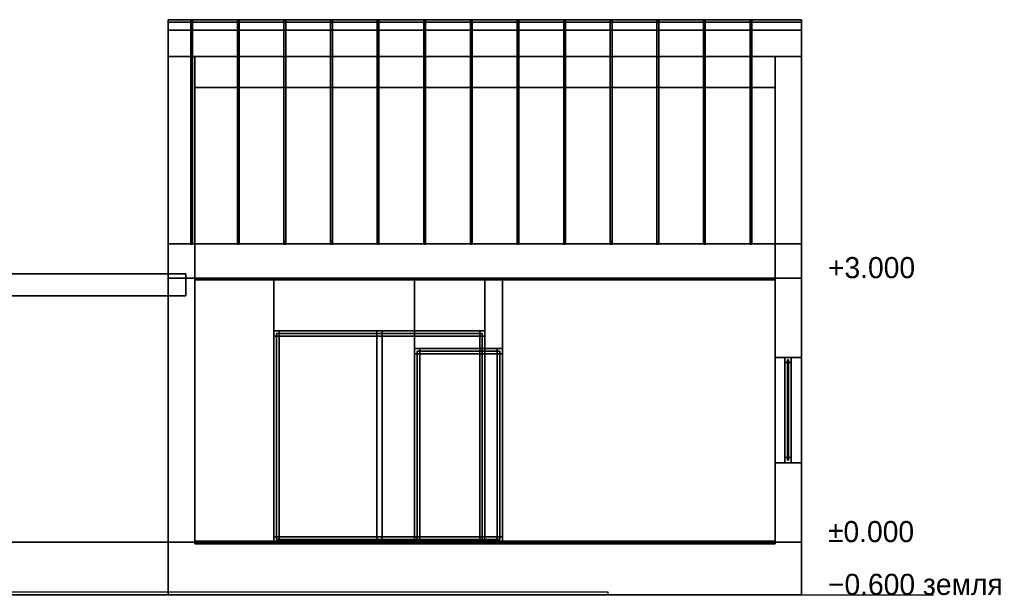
# Model space of a CAD drawing. Header units: metres. Extents: x 3.5 to 34.5, y 0 to 7.5.
# Tile 2 of 2: x 23.3 to 34.5, y 0 to 6.5. Entities that reach past the tile are written whole.
import ezdxf

# ---------------------------------------------------------------- set-up
doc = ezdxf.new("R2010")
doc.units = ezdxf.units.M
for name, color, linetype in [('FRAME', 8, 'Continuous'), ('GLASS', 5, 'Continuous'), ('GRAVEL', 8, 'Continuous'), ('GROUND', 8, 'Continuous'), ('INTERIOR_FLOOR', 8, 'Continuous'), ('LEVEL', 3, 'Continuous'), ('LINING', 8, 'Continuous'), ('PLANKEN', 8, 'Continuous'), ('PLINTH', 8, 'Continuous'), ('RIB', 8, 'Continuous'), ('SEAM_BLACK', 8, 'Continuous')]:
    doc.layers.add(name, color=color, linetype=linetype)

msp = doc.modelspace()

# ---------------------------------------------------------------- linework, layer by layer
at = {"layer": 'FRAME'}
for points in [[(28.6, 2.94), (26.2, 2.94), (26.2, 3), (28.6, 3)], [(26.26, 0.6), (26.2, 0.6), (26.2, 3), (26.26, 3)], [(26.2, 2.94), (28.6, 2.94), (28.6, 3), (26.2, 3)], [(26.2, 0.6), (26.26, 0.6), (26.26, 3), (26.2, 3)], [(27.43, 0.6), (27.37, 0.6), (27.37, 3), (27.43, 3)], [(27.37, 0.6), (27.43, 0.6), (27.43, 3), (27.37, 3)], [(28.6, 0.6), (28.54, 0.6), (28.54, 3), (28.6, 3)], [(28.54, 0.6), (28.6, 0.6), (28.6, 3), (28.54, 3)], [(28.8, 2.74), (27.8, 2.74), (27.8, 2.8), (28.8, 2.8)], [(27.86, 0.6), (27.8, 0.6), (27.8, 2.8), (27.86, 2.8)], [(27.8, 2.74), (28.8, 2.74), (28.8, 2.8), (27.8, 2.8)], [(27.8, 0.6), (27.86, 0.6), (27.86, 2.8), (27.8, 2.8)], [(28.8, 0.6), (28.74, 0.6), (28.74, 2.8), (28.8, 2.8)], [(28.74, 0.6), (28.8, 0.6), (28.8, 2.8), (28.74, 2.8)], [(32.08, 2.64), (32.01, 2.64), (32.01, 2.7), (32.08, 2.7)], [(32.08, 1.5), (32.01, 1.5), (32.01, 2.7), (32.08, 2.7)], [(32.01, 1.5), (32.08, 1.5), (32.08, 2.7), (32.01, 2.7)], [(32.08, 1.5), (32.01, 1.5), (32.01, 2.7), (32.08, 2.7)], [(32.01, 2.64), (32.08, 2.64), (32.08, 2.7), (32.01, 2.7)], [(32.01, 1.5), (32.08, 1.5), (32.08, 2.7), (32.01, 2.7)], [(32.08, 1.5), (32.01, 1.5), (32.01, 1.56), (32.08, 1.56)], [(32.01, 1.5), (32.08, 1.5), (32.08, 1.56), (32.01, 1.56)], [(28.6, 0.6), (26.2, 0.6), (26.2, 0.66), (28.6, 0.66)], [(26.2, 0.6), (28.6, 0.6), (28.6, 0.66), (26.2, 0.66)], [(28.8, 0.6), (27.8, 0.6), (27.8, 0.66), (28.8, 0.66)], [(27.8, 0.6), (28.8, 0.6), (28.8, 0.66), (27.8, 0.66)]]:
    msp.add_lwpolyline(points, close=True, dxfattribs=at)
at = {"layer": 'GLASS'}
for points in [[(25, 0.6), (22, 0.6), (22, 3.4), (25, 3.4)], [(22, 0.6), (25, 0.6), (25, 3.4), (22, 3.4)], [(28.57, 0.63), (26.23, 0.63), (26.23, 2.97), (28.57, 2.97)], [(26.23, 0.63), (28.57, 0.63), (28.57, 2.97), (26.23, 2.97)], [(28.77, 0.63), (27.83, 0.63), (27.83, 2.77), (28.77, 2.77)], [(27.83, 0.63), (28.77, 0.63), (28.77, 2.77), (27.83, 2.77)], [(32.051, 1.53), (32.039, 1.53), (32.039, 2.67), (32.051, 2.67)], [(32.039, 1.53), (32.051, 1.53), (32.051, 2.67), (32.039, 2.67)]]:
    msp.add_lwpolyline(points, close=True, dxfattribs=at)
at = {"layer": 'GRAVEL'}
msp.add_lwpolyline([(22.4, 0), (30, 0), (30, 0.03), (22.4, 0.03)], close=True, dxfattribs=at)
at = {"layer": 'GROUND'}
msp.add_line((3.5, 0), (33.7, 0), dxfattribs=at)
at = {"layer": 'INTERIOR_FLOOR'}
for points in [[(31.9, 0.58), (25.3, 0.58), (25.3, 0.61), (31.9, 0.61)], [(25.3, 0.58), (31.9, 0.58), (31.9, 0.61), (25.3, 0.61)]]:
    msp.add_lwpolyline(points, close=True, dxfattribs=at)
at = {"layer": 'LINING'}
for points in [[(25.3, 3.58), (25.3, 5.7673), (31.9, 5.7673), (31.9, 3.58)], [(25.3, 5.7673), (25.3, 3.58), (31.9, 3.58), (31.9, 5.7673)]]:
    msp.add_lwpolyline(points, close=True, dxfattribs=at)
at = {"layer": 'PLANKEN'}
for points in [[(25, 3.6), (25, 6.1173), (25.3, 6.1173), (25.3, 3.6)], [(25, 6.1173), (25, 3.6), (25.3, 3.6), (25.3, 6.1173)], [(31.9, 3.6), (31.9, 6.1173), (32.2, 6.1173), (32.2, 3.6)], [(31.9, 6.1173), (31.9, 3.6), (32.2, 3.6), (32.2, 6.1173)], [(27.8, 0.6), (25, 0.6), (25, 3.6), (27.8, 3.6)], [(25.3, 0.6), (25, 0.6), (25, 3.6), (25.3, 3.6)], [(25, 0.6), (27.8, 0.6), (27.8, 3.6), (25, 3.6)], [(26.2, 0.6), (25, 0.6), (25, 3.6), (26.2, 3.6)], [(25, 0.6), (26.2, 0.6), (26.2, 3.6), (25, 3.6)], [(25, 0.6), (25.3, 0.6), (25.3, 3.6), (25, 3.6)], [(28.6, 3), (26.2, 3), (26.2, 3.6), (28.6, 3.6)], [(26.2, 3), (28.6, 3), (28.6, 3.6), (26.2, 3.6)], [(28.8, 2.8), (27.8, 2.8), (27.8, 3.6), (28.8, 3.6)], [(27.8, 2.8), (28.8, 2.8), (28.8, 3.6), (27.8, 3.6)], [(32.2, 0.6), (28.6, 0.6), (28.6, 3.6), (32.2, 3.6)], [(28.6, 0.6), (32.2, 0.6), (32.2, 3.6), (28.6, 3.6)], [(32.2, 0.6), (28.8, 0.6), (28.8, 3.6), (32.2, 3.6)], [(28.8, 0.6), (32.2, 0.6), (32.2, 3.6), (28.8, 3.6)], [(32.2, 0.6), (31.9, 0.6), (31.9, 3.6), (32.2, 3.6)], [(32.2, 2.7), (31.9, 2.7), (31.9, 3.6), (32.2, 3.6)], [(31.9, 0.6), (32.2, 0.6), (32.2, 3.6), (31.9, 3.6)], [(32.2, 0.6), (31.9, 0.6), (31.9, 3.6), (32.2, 3.6)], [(31.9, 2.7), (32.2, 2.7), (32.2, 3.6), (31.9, 3.6)], [(31.9, 0.6), (32.2, 0.6), (32.2, 3.6), (31.9, 3.6)], [(32.2, 0.6), (31.9, 0.6), (31.9, 1.5), (32.2, 1.5)], [(31.9, 0.6), (32.2, 0.6), (32.2, 1.5), (31.9, 1.5)]]:
    msp.add_lwpolyline(points, close=True, dxfattribs=at)
at = {"layer": 'PLINTH'}
for points in [[(25, 0), (22, 0), (22, 0.6), (25, 0.6)], [(22, 0), (25, 0), (25, 0.6), (22, 0.6)], [(32.2, 0), (25, 0), (25, 0.6), (32.2, 0.6)], [(25, 0), (32.2, 0), (32.2, 0.6), (25, 0.6)]]:
    msp.add_lwpolyline(points, close=True, dxfattribs=at)
at = {"layer": 'RIB'}
for points in [[(25.275, 6.5339), (25.275, 4.0166), (25.255, 4.0166), (25.255, 6.5339)], [(25.255, 6.5039), (25.255, 6.5339), (25.275, 6.5339), (25.275, 6.5039)], [(25.275, 6.5039), (25.275, 6.5339), (25.255, 6.5339), (25.255, 6.5039)], [(25.255, 6.5339), (25.255, 4.0166), (25.275, 4.0166), (25.275, 6.5339)], [(25.275, 3.9866), (25.275, 6.5039), (25.255, 6.5039), (25.255, 3.9866)], [(25.255, 3.9866), (25.255, 6.5039), (25.275, 6.5039), (25.275, 3.9866)], [(25.805, 6.5339), (25.805, 4.0166), (25.785, 4.0166), (25.785, 6.5339)], [(25.785, 6.5039), (25.785, 6.5339), (25.805, 6.5339), (25.805, 6.5039)], [(25.805, 6.5039), (25.805, 6.5339), (25.785, 6.5339), (25.785, 6.5039)], [(25.785, 6.5339), (25.785, 4.0166), (25.805, 4.0166), (25.805, 6.5339)], [(25.805, 3.9866), (25.805, 6.5039), (25.785, 6.5039), (25.785, 3.9866)], [(25.785, 3.9866), (25.785, 6.5039), (25.805, 6.5039), (25.805, 3.9866)], [(26.335, 6.5339), (26.335, 4.0166), (26.315, 4.0166), (26.315, 6.5339)], [(26.315, 6.5039), (26.315, 6.5339), (26.335, 6.5339), (26.335, 6.5039)], [(26.335, 6.5039), (26.335, 6.5339), (26.315, 6.5339), (26.315, 6.5039)], [(26.315, 6.5339), (26.315, 4.0166), (26.335, 4.0166), (26.335, 6.5339)], [(26.335, 3.9866), (26.335, 6.5039), (26.315, 6.5039), (26.315, 3.9866)], [(26.315, 3.9866), (26.315, 6.5039), (26.335, 6.5039), (26.335, 3.9866)], [(26.865, 6.5339), (26.865, 4.0166), (26.845, 4.0166), (26.845, 6.5339)], [(26.845, 6.5039), (26.845, 6.5339), (26.865, 6.5339), (26.865, 6.5039)], [(26.865, 6.5039), (26.865, 6.5339), (26.845, 6.5339), (26.845, 6.5039)], [(26.845, 6.5339), (26.845, 4.0166), (26.865, 4.0166), (26.865, 6.5339)], [(26.865, 3.9866), (26.865, 6.5039), (26.845, 6.5039), (26.845, 3.9866)], [(26.845, 3.9866), (26.845, 6.5039), (26.865, 6.5039), (26.865, 3.9866)], [(27.395, 6.5339), (27.395, 4.0166), (27.375, 4.0166), (27.375, 6.5339)], [(27.375, 6.5039), (27.375, 6.5339), (27.395, 6.5339), (27.395, 6.5039)], [(27.395, 6.5039), (27.395, 6.5339), (27.375, 6.5339), (27.375, 6.5039)], [(27.375, 6.5339), (27.375, 4.0166), (27.395, 4.0166), (27.395, 6.5339)], [(27.395, 3.9866), (27.395, 6.5039), (27.375, 6.5039), (27.375, 3.9866)], [(27.375, 3.9866), (27.375, 6.5039), (27.395, 6.5039), (27.395, 3.9866)], [(27.925, 6.5339), (27.925, 4.0166), (27.905, 4.0166), (27.905, 6.5339)], [(27.905, 6.5039), (27.905, 6.5339), (27.925, 6.5339), (27.925, 6.5039)], [(27.925, 6.5039), (27.925, 6.5339), (27.905, 6.5339), (27.905, 6.5039)], [(27.905, 6.5339), (27.905, 4.0166), (27.925, 4.0166), (27.925, 6.5339)], [(27.925, 3.9866), (27.925, 6.5039), (27.905, 6.5039), (27.905, 3.9866)], [(27.905, 3.9866), (27.905, 6.5039), (27.925, 6.5039), (27.925, 3.9866)], [(28.455, 6.5339), (28.455, 4.0166), (28.435, 4.0166), (28.435, 6.5339)], [(28.435, 6.5039), (28.435, 6.5339), (28.455, 6.5339), (28.455, 6.5039)], [(28.455, 6.5039), (28.455, 6.5339), (28.435, 6.5339), (28.435, 6.5039)], [(28.435, 6.5339), (28.435, 4.0166), (28.455, 4.0166), (28.455, 6.5339)], [(28.455, 3.9866), (28.455, 6.5039), (28.435, 6.5039), (28.435, 3.9866)], [(28.435, 3.9866), (28.435, 6.5039), (28.455, 6.5039), (28.455, 3.9866)], [(28.985, 6.5339), (28.985, 4.0166), (28.965, 4.0166), (28.965, 6.5339)], [(28.965, 6.5039), (28.965, 6.5339), (28.985, 6.5339), (28.985, 6.5039)], [(28.985, 6.5039), (28.985, 6.5339), (28.965, 6.5339), (28.965, 6.5039)], [(28.965, 6.5339), (28.965, 4.0166), (28.985, 4.0166), (28.985, 6.5339)], [(28.985, 3.9866), (28.985, 6.5039), (28.965, 6.5039), (28.965, 3.9866)], [(28.965, 3.9866), (28.965, 6.5039), (28.985, 6.5039), (28.985, 3.9866)], [(29.515, 6.5339), (29.515, 4.0166), (29.495, 4.0166), (29.495, 6.5339)], [(29.495, 6.5039), (29.495, 6.5339), (29.515, 6.5339), (29.515, 6.5039)], [(29.515, 6.5039), (29.515, 6.5339), (29.495, 6.5339), (29.495, 6.5039)], [(29.495, 6.5339), (29.495, 4.0166), (29.515, 4.0166), (29.515, 6.5339)], [(29.515, 3.9866), (29.515, 6.5039), (29.495, 6.5039), (29.495, 3.9866)], [(29.495, 3.9866), (29.495, 6.5039), (29.515, 6.5039), (29.515, 3.9866)], [(30.045, 6.5339), (30.045, 4.0166), (30.025, 4.0166), (30.025, 6.5339)], [(30.025, 6.5039), (30.025, 6.5339), (30.045, 6.5339), (30.045, 6.5039)], [(30.045, 6.5039), (30.045, 6.5339), (30.025, 6.5339), (30.025, 6.5039)], [(30.025, 6.5339), (30.025, 4.0166), (30.045, 4.0166), (30.045, 6.5339)], [(30.045, 3.9866), (30.045, 6.5039), (30.025, 6.5039), (30.025, 3.9866)], [(30.025, 3.9866), (30.025, 6.5039), (30.045, 6.5039), (30.045, 3.9866)], [(30.575, 6.5339), (30.575, 4.0166), (30.555, 4.0166), (30.555, 6.5339)], [(30.555, 6.5039), (30.555, 6.5339), (30.575, 6.5339), (30.575, 6.5039)], [(30.575, 6.5039), (30.575, 6.5339), (30.555, 6.5339), (30.555, 6.5039)], [(30.555, 6.5339), (30.555, 4.0166), (30.575, 4.0166), (30.575, 6.5339)], [(30.575, 3.9866), (30.575, 6.5039), (30.555, 6.5039), (30.555, 3.9866)], [(30.555, 3.9866), (30.555, 6.5039), (30.575, 6.5039), (30.575, 3.9866)], [(31.105, 6.5339), (31.105, 4.0166), (31.085, 4.0166), (31.085, 6.5339)], [(31.085, 6.5039), (31.085, 6.5339), (31.105, 6.5339), (31.105, 6.5039)], [(31.105, 6.5039), (31.105, 6.5339), (31.085, 6.5339), (31.085, 6.5039)], [(31.085, 6.5339), (31.085, 4.0166), (31.105, 4.0166), (31.105, 6.5339)], [(31.105, 3.9866), (31.105, 6.5039), (31.085, 6.5039), (31.085, 3.9866)], [(31.085, 3.9866), (31.085, 6.5039), (31.105, 6.5039), (31.105, 3.9866)], [(31.635, 6.5339), (31.635, 4.0166), (31.615, 4.0166), (31.615, 6.5339)], [(31.615, 6.5039), (31.615, 6.5339), (31.635, 6.5339), (31.635, 6.5039)], [(31.635, 6.5039), (31.635, 6.5339), (31.615, 6.5339), (31.615, 6.5039)], [(31.615, 6.5339), (31.615, 4.0166), (31.635, 4.0166), (31.635, 6.5339)], [(31.635, 3.9866), (31.635, 6.5039), (31.615, 6.5039), (31.615, 3.9866)], [(31.615, 3.9866), (31.615, 6.5039), (31.635, 6.5039), (31.635, 3.9866)], [(25.275, 4.0166), (25.275, 3.9866), (25.255, 3.9866), (25.255, 4.0166)], [(25.255, 4.0166), (25.255, 3.9866), (25.275, 3.9866), (25.275, 4.0166)], [(25.805, 4.0166), (25.805, 3.9866), (25.785, 3.9866), (25.785, 4.0166)], [(25.785, 4.0166), (25.785, 3.9866), (25.805, 3.9866), (25.805, 4.0166)], [(26.335, 4.0166), (26.335, 3.9866), (26.315, 3.9866), (26.315, 4.0166)], [(26.315, 4.0166), (26.315, 3.9866), (26.335, 3.9866), (26.335, 4.0166)], [(26.865, 4.0166), (26.865, 3.9866), (26.845, 3.9866), (26.845, 4.0166)], [(26.845, 4.0166), (26.845, 3.9866), (26.865, 3.9866), (26.865, 4.0166)], [(27.395, 4.0166), (27.395, 3.9866), (27.375, 3.9866), (27.375, 4.0166)], [(27.375, 4.0166), (27.375, 3.9866), (27.395, 3.9866), (27.395, 4.0166)], [(27.925, 4.0166), (27.925, 3.9866), (27.905, 3.9866), (27.905, 4.0166)], [(27.905, 4.0166), (27.905, 3.9866), (27.925, 3.9866), (27.925, 4.0166)], [(28.455, 4.0166), (28.455, 3.9866), (28.435, 3.9866), (28.435, 4.0166)], [(28.435, 4.0166), (28.435, 3.9866), (28.455, 3.9866), (28.455, 4.0166)], [(28.985, 4.0166), (28.985, 3.9866), (28.965, 3.9866), (28.965, 4.0166)], [(28.965, 4.0166), (28.965, 3.9866), (28.985, 3.9866), (28.985, 4.0166)], [(29.515, 4.0166), (29.515, 3.9866), (29.495, 3.9866), (29.495, 4.0166)], [(29.495, 4.0166), (29.495, 3.9866), (29.515, 3.9866), (29.515, 4.0166)], [(30.045, 4.0166), (30.045, 3.9866), (30.025, 3.9866), (30.025, 4.0166)], [(30.025, 4.0166), (30.025, 3.9866), (30.045, 3.9866), (30.045, 4.0166)], [(30.575, 4.0166), (30.575, 3.9866), (30.555, 3.9866), (30.555, 4.0166)], [(30.555, 4.0166), (30.555, 3.9866), (30.575, 3.9866), (30.575, 4.0166)], [(31.105, 4.0166), (31.105, 3.9866), (31.085, 3.9866), (31.085, 4.0166)], [(31.085, 4.0166), (31.085, 3.9866), (31.105, 3.9866), (31.105, 4.0166)], [(31.635, 4.0166), (31.635, 3.9866), (31.615, 3.9866), (31.615, 4.0166)], [(31.615, 4.0166), (31.615, 3.9866), (31.635, 3.9866), (31.635, 4.0166)]]:
    msp.add_lwpolyline(points, close=True, dxfattribs=at)
at = {"layer": 'SEAM_BLACK'}
for points in [[(32.2, 6.4173), (25, 6.4173), (25, 6.5373), (32.2, 6.5373)], [(25, 6.4173), (32.2, 6.4173), (32.2, 6.5373), (25, 6.5373)], [(25, 3.9916), (25, 6.5089), (32.2, 6.5089), (32.2, 3.9916)], [(25, 6.5089), (25, 3.9916), (32.2, 3.9916), (32.2, 6.5089)], [(32.2, 6.1173), (32.2, 3.6), (25, 3.6), (25, 6.1173)], [(32.2, 3.6), (32.2, 6.1173), (25, 6.1173), (25, 3.6)], [(25, 3.6), (25, 3.9916), (32.2, 3.9916), (32.2, 3.6)], [(25, 3.9916), (25, 3.6), (32.2, 3.6), (32.2, 3.9916)], [(25.2, 3.4), (21.8, 3.4), (21.8, 3.65), (25.2, 3.65)], [(21.8, 3.4), (25.2, 3.4), (25.2, 3.65), (21.8, 3.65)]]:
    msp.add_lwpolyline(points, close=True, dxfattribs=at)

# ---------------------------------------------------------------- texts
at = {"layer": 'LEVEL'}
for s, p in [('+3.000', (32.5, 3.6)), ('±0.000', (32.5, 0.6)), ('−0.600 земля', (32.5, 0))]:
    msp.add_text(s, height=0.24, dxfattribs=at).set_placement(p)

doc.saveas('drawing.dxf')
